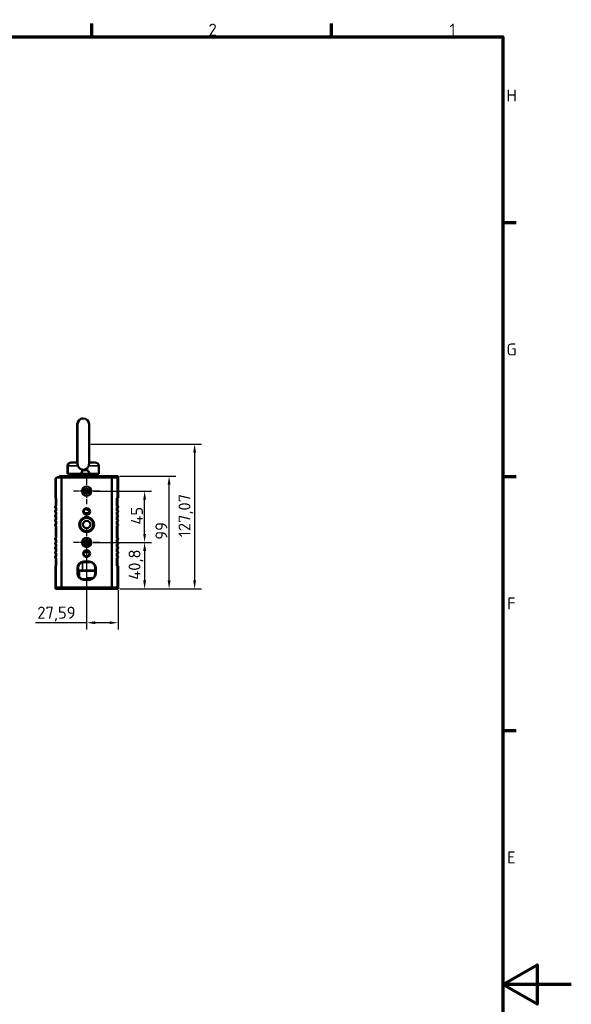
# Model space of a CAD drawing. Header units: millimetres. Extents: x 0 to 8058, y -283 to 1782.
# Tile 33 of 35: x 2039 to 2523, y 874 to 1737. Entities that reach past the tile are written whole.
import ezdxf

# ---------------------------------------------------------------- set-up
doc = ezdxf.new("R2010")
doc.units = ezdxf.units.MM
doc.header["$LTSCALE"] = 3
doc.linetypes.add('CHAIN', pattern=[0.3543, 0.2362, -0.0295, 0.0591, -0.0295])
doc.layers.get('0').update_dxf_attribs({"lineweight": 25})
for name, color, linetype, lineweight in [('Bemaßung (ISO)', 7, 'Continuous', 25), ('Mittelpunktmarkierung (ISO)', 7, 'Continuous', 25), ('Rahmen (ISO)', 7, 'Continuous', 70), ('Sichtbar (ISO)', 7, 'Continuous', 50), ('Sichtbar schmal (ISO)', 7, 'Continuous', 35)]:
    doc.layers.add(name, color=color, linetype=linetype, lineweight=lineweight)
doc.styles.add('Notiztext (DIN)', font='isocpeur.ttf')
doc.dimstyles.new('Standard (DIN)', dxfattribs={"dimscale": 3, "dimtxt": 3.5, "dimasz": 2.5, "dimexe": 2, "dimexo": 0.5, "dimgap": 0.5, "dimtad": 1, "dimrnd": 1e-08, "dimtxsty": 'Notiztext (DIN)', "dimcen": 0.09, "dimdle": 10, "dimclrd": 256, "dimclre": 256, "dimclrt": 256, "dimadec": 0, "dimazin": 0, "dimtfac": 1, "dimtmove": 0, "dimatfit": 3, "dimfxl": 1, "dimtolj": 1, "dimtzin": 0, "dimlwd": -1, "dimlwe": -1, "dimarcsym": 0})

# ---------------------------------------------------------------- blocks, each defined once
blk = doc.blocks.new('Ränder Vorgaberahmen')
at = {"layer": 'Rahmen (ISO)'}
for p, q in [((700.83, 574), (700.83, 577.9)), ((770.92, 574), (770.92, 577.9)), ((821, 519.75), (824.9, 519.75)), ((821, 445.5), (824.9, 445.5)), ((821, 371.25), (824.9, 371.25))]:
    blk.add_line(p, q, dxfattribs=at)
at = {"layer": 'Rahmen (ISO)', "flags": 128}
for points in [[(20, 20), (20, 574), (821, 574), (821, 20), (20, 20)], [(841, 297), (821, 297), (831, 302.77), (831, 291.23), (821, 297)]]:
    blk.add_lwpolyline(points, dxfattribs=at)
at = {"layer": 'Rahmen (ISO)', "char_height": 3.5, "attachment_point": 7, "style": 'Notiztext (DIN)'}
for s, insert in [('2', (734.95, 574.4)), ('1', (805.38, 574.4)), ('H', (822.05, 555.13)), ('G', (822.05, 480.88)), ('F', (822.23, 406.63)), ('E', (822.23, 332.38))]:
    blk.add_mtext(s, dxfattribs=dict(at, insert=insert))
blk = doc.blocks.new('*D21')
at = {"layer": 'Bemaßung (ISO)', "transparency": 16777216}
for p, q in [((2101.48, 1364.93), (2198.59, 1364.93)), ((2192.59, 1357.43), (2192.59, 1245.36)), ((2126.98, 1237.86), (2198.59, 1237.86))]:
    blk.add_line(p, q, dxfattribs=at)
for points in [[(2191.34, 1357.43), (2193.84, 1357.43), (2192.59, 1364.93)], [(2191.34, 1245.36), (2193.84, 1245.36), (2192.59, 1237.86)]]:
    blk.add_solid(points, dxfattribs=at)
at = {"layer": 'Defpoints', "color": 0, "transparency": 16777216}
for p in [(2099.98, 1364.93), (2125.48, 1237.86), (2192.59, 1237.86)]:
    blk.add_point(p, dxfattribs=at)
at = {"layer": 'Bemaßung (ISO)', "transparency": 16777216, "insert": (2178.49, 1283.28), "char_height": 10.5, "attachment_point": 1, "rotation": 90, "style": 'Notiztext (DIN)'}
blk.add_mtext('\\A1;127,07', dxfattribs=at)
blk = doc.blocks.new('*D22')
at = {"layer": 'Bemaßung (ISO)', "transparency": 16777216}
for p, q in [((2126.98, 1336.86), (2176.22, 1336.86)), ((2170.22, 1245.36), (2170.22, 1329.36)), ((2126.98, 1237.86), (2176.22, 1237.86))]:
    blk.add_line(p, q, dxfattribs=at)
for points in [[(2168.97, 1329.36), (2171.47, 1329.36), (2170.22, 1336.86)], [(2168.97, 1245.36), (2171.47, 1245.36), (2170.22, 1237.86)]]:
    blk.add_solid(points, dxfattribs=at)
at = {"layer": 'Defpoints', "color": 0, "transparency": 16777216}
for p in [(2125.48, 1336.86), (2170.22, 1336.86), (2125.48, 1237.86)]:
    blk.add_point(p, dxfattribs=at)
at = {"layer": 'Bemaßung (ISO)', "transparency": 16777216, "insert": (2158.22, 1281.06), "char_height": 10.5, "attachment_point": 1, "rotation": 90, "style": 'Notiztext (DIN)'}
blk.add_mtext('\\A1;99', dxfattribs=at)
blk = doc.blocks.new('*D23')
at = {"layer": 'Bemaßung (ISO)', "transparency": 16777216}
for p, q in [((2103.39, 1323.66), (2154.75, 1323.66)), ((2148.75, 1286.16), (2148.75, 1316.16)), ((2103.39, 1278.66), (2154.75, 1278.66))]:
    blk.add_line(p, q, dxfattribs=at)
for points in [[(2147.5, 1316.16), (2150, 1316.16), (2148.75, 1323.66)], [(2147.5, 1286.16), (2150, 1286.16), (2148.75, 1278.66)]]:
    blk.add_solid(points, dxfattribs=at)
at = {"layer": 'Defpoints', "color": 0, "transparency": 16777216}
for p in [(2101.89, 1323.66), (2148.75, 1323.66), (2101.89, 1278.66)]:
    blk.add_point(p, dxfattribs=at)
at = {"layer": 'Bemaßung (ISO)', "transparency": 16777216, "insert": (2136.75, 1294.34), "char_height": 10.5, "attachment_point": 1, "rotation": 90, "style": 'Notiztext (DIN)'}
blk.add_mtext('\\A1;45', dxfattribs=at)
blk = doc.blocks.new('*D37')
at = {"layer": 'Bemaßung (ISO)', "transparency": 16777216}
for p, q in [((2110.89, 1278.66), (2154.75, 1278.66)), ((2148.75, 1271.16), (2148.75, 1245.36)), ((2126.98, 1237.86), (2154.75, 1237.86))]:
    blk.add_line(p, q, dxfattribs=at)
for points in [[(2147.5, 1271.16), (2150, 1271.16), (2148.75, 1278.66)], [(2147.5, 1245.36), (2150, 1245.36), (2148.75, 1237.86)]]:
    blk.add_solid(points, dxfattribs=at)
at = {"layer": 'Defpoints', "color": 0, "transparency": 16777216}
for p in [(2109.39, 1278.66), (2125.48, 1237.86), (2148.75, 1237.86)]:
    blk.add_point(p, dxfattribs=at)
at = {"layer": 'Bemaßung (ISO)', "transparency": 16777216, "insert": (2134.65, 1245.92), "char_height": 10.5, "attachment_point": 1, "rotation": 90, "style": 'Notiztext (DIN)'}
blk.add_mtext('\\A1;40,8', dxfattribs=at)
blk = doc.blocks.new('*D38')
at = {"layer": 'Bemaßung (ISO)', "transparency": 16777216}
for p, q in [((2097.89, 1265.66), (2097.89, 1202.24)), ((2125.48, 1236.74), (2125.48, 1202.24)), ((2097.89, 1208.24), (2053.14, 1208.24)), ((2117.98, 1208.24), (2105.39, 1208.24))]:
    blk.add_line(p, q, dxfattribs=at)
for points in [[(2105.39, 1209.49), (2105.39, 1206.99), (2097.89, 1208.24)], [(2117.98, 1209.49), (2117.98, 1206.99), (2125.48, 1208.24)]]:
    blk.add_solid(points, dxfattribs=at)
at = {"layer": 'Defpoints', "color": 0, "transparency": 16777216}
for p in [(2097.89, 1267.16), (2125.48, 1238.24), (2125.48, 1208.24)]:
    blk.add_point(p, dxfattribs=at)
at = {"layer": 'Bemaßung (ISO)', "transparency": 16777216, "insert": (2054.64, 1222.34), "char_height": 10.5, "attachment_point": 1, "style": 'Notiztext (DIN)'}
blk.add_mtext('\\A1;27,59', dxfattribs=at)

msp = doc.modelspace()

# ---------------------------------------------------------------- linework, layer by layer
at = {"layer": 'Mittelpunktmarkierung (ISO)', "linetype": 'CHAIN', "ltscale": 8.519156}
for p, q in [((2097.888, 1335.161), (2097.888, 1312.161)), ((2109.388, 1323.661), (2086.388, 1323.661)), ((2097.888, 1290.161), (2097.888, 1267.161)), ((2109.388, 1278.661), (2086.388, 1278.661))]:
    msp.add_line(p, q, dxfattribs=at)
at = {"layer": 'Sichtbar (ISO)'}
for p, q in [((2089.728, 1382.361), (2089.728, 1348.861)), ((2089.978, 1382.361), (2089.978, 1347.501)), ((2099.978, 1347.501), (2099.978, 1382.361)), ((2084.478, 1348.861), (2084.228, 1348.861)), ((2084.478, 1348.861), (2089.978, 1348.861)), ((2099.978, 1348.861), (2105.478, 1348.861)), ((2081.228, 1338.861), (2081.228, 1345.861)), ((2081.228, 1338.861), (2081.478, 1338.861)), ((2081.478, 1338.861), (2081.478, 1345.861)), ((2092.728, 1338.861), (2081.478, 1338.861)), ((2082.228, 1336.861), (2082.228, 1338.861)), ((2082.478, 1336.861), (2082.478, 1338.861)), ((2093.883, 1340.861), (2092.728, 1338.861)), ((2092.728, 1338.861), (2100.728, 1338.861)), ((2092.728, 1336.861), (2092.728, 1338.861)), ((2093.984, 1340.861), (2093.883, 1340.861)), ((2097.913, 1342.361), (2095.544, 1342.361)), ((2099.574, 1340.861), (2099.473, 1340.861)), ((2099.574, 1340.861), (2100.728, 1338.861)), ((2100.728, 1336.861), (2100.728, 1338.861)), ((2108.478, 1338.861), (2100.728, 1338.861)), ((2107.478, 1336.861), (2107.478, 1338.861)), ((2108.478, 1338.861), (2108.478, 1345.861)), ((2070.475, 1334.861), (2070.975, 1335.092)), ((2070.475, 1317.688), (2070.475, 1334.861)), ((2070.975, 1335.092), (2071.557, 1335.361)), ((2070.975, 1335.092), (2070.975, 1317.895)), ((2074.802, 1336.861), (2071.557, 1335.361)), ((2074.802, 1336.861), (2075.888, 1336.861)), ((2075.888, 1335.361), (2075.888, 1336.861)), ((2075.888, 1336.861), (2075.888, 1335.361)), ((2075.888, 1336.861), (2119.888, 1336.861)), ((2075.888, 1335.361), (2075.888, 1239.361)), ((2075.888, 1335.361), (2075.888, 1239.361)), ((2119.888, 1336.861), (2119.888, 1335.361)), ((2119.888, 1336.861), (2125.475, 1336.861)), ((2119.888, 1335.361), (2119.888, 1336.861)), ((2119.888, 1239.361), (2119.888, 1335.361)), ((2119.888, 1239.361), (2119.888, 1335.361)), ((2124.975, 1318.068), (2124.975, 1335.361)), ((2125.475, 1336.479), (2125.475, 1336.861)), ((2125.475, 1336.479), (2125.475, 1317.861)), ((2096.704, 1324.411), (2095.748, 1324.411)), ((2095.748, 1322.911), (2096.704, 1322.911)), ((2096.704, 1324.411), (2099.073, 1324.411)), ((2096.704, 1322.911), (2099.073, 1322.911)), ((2100.029, 1324.411), (2099.073, 1324.411)), ((2099.073, 1322.911), (2100.029, 1322.911)), ((2070.975, 1317.895), (2070.475, 1317.688)), ((2070.802, 1317.361), (2070.475, 1317.688)), ((2071.302, 1317.568), (2070.802, 1317.361)), ((2070.802, 1310.803), (2070.802, 1317.361)), ((2070.975, 1317.895), (2071.302, 1317.568)), ((2071.302, 1317.568), (2071.302, 1310.425)), ((2124.475, 1317.568), (2124.975, 1318.068)), ((2124.475, 1310.425), (2124.475, 1317.568)), ((2124.975, 1317.361), (2124.475, 1317.568)), ((2125.475, 1317.861), (2124.975, 1318.068)), ((2125.475, 1317.861), (2124.975, 1317.361)), ((2124.975, 1317.361), (2124.975, 1310.803)), ((2070.802, 1306.883), (2070.802, 1308.873)), ((2070.802, 1302.826), (2070.802, 1304.953)), ((2071.302, 1309.251), (2071.302, 1306.505)), ((2071.302, 1305.331), (2071.302, 1302.448)), ((2124.475, 1306.505), (2124.475, 1309.251)), ((2124.475, 1302.448), (2124.475, 1305.331)), ((2124.975, 1308.873), (2124.975, 1306.883)), ((2124.975, 1304.953), (2124.975, 1302.826)), ((2070.802, 1299.007), (2070.802, 1300.896)), ((2070.802, 1294.925), (2070.802, 1297.077)), ((2071.302, 1301.274), (2071.302, 1298.629)), ((2071.302, 1297.455), (2071.302, 1294.547)), ((2103.545, 1296.361), (2103.279, 1296.361)), ((2124.475, 1298.629), (2124.475, 1301.274)), ((2124.475, 1294.547), (2124.475, 1297.455)), ((2124.975, 1300.896), (2124.975, 1299.007)), ((2124.975, 1297.077), (2124.975, 1294.925)), ((2070.802, 1282.727), (2070.802, 1292.995)), ((2071.302, 1293.373), (2071.302, 1282.349)), ((2103.545, 1292.361), (2103.279, 1292.361)), ((2124.475, 1282.349), (2124.475, 1293.373)), ((2124.975, 1292.995), (2124.975, 1282.727)), ((2070.802, 1278.646), (2070.802, 1280.797)), ((2071.302, 1281.176), (2071.302, 1278.268)), ((2096.704, 1279.411), (2095.748, 1279.411)), ((2096.704, 1279.411), (2099.073, 1279.411)), ((2100.029, 1279.411), (2099.073, 1279.411)), ((2124.475, 1278.268), (2124.475, 1281.176)), ((2124.975, 1280.797), (2124.975, 1278.646)), ((2070.802, 1274.826), (2070.802, 1276.716)), ((2070.802, 1270.77), (2070.802, 1272.896)), ((2071.302, 1277.094), (2071.302, 1274.448)), ((2071.302, 1273.274), (2071.302, 1270.392)), ((2100.123, 1270.011), (2095.634, 1270.011)), ((2095.748, 1277.911), (2096.704, 1277.911)), ((2096.704, 1277.911), (2099.073, 1277.911)), ((2099.073, 1277.911), (2100.029, 1277.911)), ((2124.475, 1274.448), (2124.475, 1277.094)), ((2124.475, 1270.392), (2124.475, 1273.274)), ((2124.975, 1276.716), (2124.975, 1274.826)), ((2124.975, 1272.896), (2124.975, 1270.77)), ((2070.802, 1266.85), (2070.802, 1268.84)), ((2070.802, 1258.361), (2070.802, 1264.92)), ((2071.302, 1269.218), (2071.302, 1266.472)), ((2071.302, 1265.298), (2071.302, 1258.154)), ((2095.378, 1261.911), (2100.378, 1261.911)), ((2100.378, 1261.411), (2095.378, 1261.411)), ((2124.475, 1266.472), (2124.475, 1269.218)), ((2124.475, 1258.154), (2124.475, 1265.298)), ((2124.975, 1268.84), (2124.975, 1266.85)), ((2124.975, 1264.92), (2124.975, 1258.361)), ((2070.475, 1258.035), (2070.802, 1258.361)), ((2070.475, 1238.243), (2070.475, 1258.035)), ((2070.475, 1258.035), (2070.975, 1257.828)), ((2070.802, 1258.361), (2071.302, 1258.154)), ((2071.302, 1258.154), (2070.975, 1257.828)), ((2070.975, 1257.828), (2070.975, 1239.361)), ((2089.878, 1251.411), (2089.878, 1256.411)), ((2090.378, 1256.411), (2090.378, 1251.411)), ((2094.228, 1254.011), (2090.378, 1254.011)), ((2090.378, 1253.861), (2091.228, 1253.861)), ((2105.378, 1253.861), (2091.228, 1253.861)), ((2091.228, 1253.861), (2091.228, 1248.623)), ((2105.378, 1254.011), (2094.228, 1254.011)), ((2100.728, 1254.011), (2100.728, 1253.861)), ((2103.728, 1254.011), (2103.728, 1253.861)), ((2105.378, 1251.411), (2105.378, 1256.411)), ((2105.878, 1256.411), (2105.878, 1251.411)), ((2124.475, 1258.154), (2124.975, 1258.361)), ((2124.975, 1257.654), (2124.475, 1258.154)), ((2124.975, 1258.361), (2125.475, 1257.861)), ((2124.975, 1257.654), (2125.475, 1257.861)), ((2124.975, 1239.361), (2124.975, 1257.654)), ((2125.475, 1257.861), (2125.475, 1238.243)), ((2095.378, 1246.411), (2100.378, 1246.411)), ((2100.378, 1245.911), (2095.378, 1245.911)), ((2103.311, 1247.361), (2098.614, 1247.361)), ((2070.475, 1238.243), (2070.475, 1237.861)), ((2075.888, 1237.861), (2070.475, 1237.861)), ((2075.888, 1237.861), (2075.888, 1239.361)), ((2075.888, 1239.361), (2075.888, 1237.861)), ((2119.888, 1237.861), (2075.888, 1237.861)), ((2119.888, 1239.361), (2119.888, 1237.861)), ((2119.888, 1237.861), (2119.888, 1239.361)), ((2125.475, 1237.861), (2119.888, 1237.861)), ((2125.475, 1237.861), (2125.475, 1238.243))]:
    msp.add_line(p, q, dxfattribs=at)
for centre, radius in [((2097.888, 1323.661), 4), ((2097.878, 1305.811), 3), ((2097.878, 1305.811), 2.5), ((2097.888, 1294.361), 6.5), ((2097.888, 1294.361), 6), ((2097.888, 1294.361), 5.75), ((2097.888, 1294.361), 3.25), ((2097.888, 1278.661), 4), ((2097.878, 1268.911), 3), ((2097.878, 1268.911), 2.5)]:
    msp.add_circle(centre, radius, dxfattribs=at)
for centre, radius, start, end in [((2094.728, 1382.361), 5, 88.567456, 180), ((2094.978, 1382.361), 5, 0, 180), ((2084.228, 1345.861), 3, 90, 180), ((2084.478, 1345.861), 3, 90, 180), ((2105.478, 1345.861), 3, 0, 90), ((2126.475, 1335.361), 1.5, 131.810315, 180), ((2097.888, 1323.661), 2.845, 164.716656, 195.283344), ((2097.888, 1323.661), 2.845, 344.716656, 15.283344), ((2071.302, 1309.838), 1.087, 117.388651, 242.611349), ((2071.302, 1305.918), 1.087, 117.388651, 242.611349), ((2071.302, 1309.838), 0.587, 90, 270), ((2071.302, 1305.918), 0.587, 90, 270), ((2097.888, 1294.361), 10, 79.128849, 100.971231), ((2097.888, 1294.361), 9.7, 80.332, 99.76808), ((2124.475, 1309.838), 0.587, 270, 90), ((2124.475, 1305.918), 0.587, 270, 90), ((2124.475, 1309.838), 1.087, 297.388651, 62.611349), ((2124.475, 1305.918), 1.087, 297.388651, 62.611349), ((2071.302, 1301.861), 1.087, 117.388651, 242.611349), ((2071.302, 1298.042), 1.087, 117.388651, 242.611349), ((2071.302, 1301.861), 0.587, 90, 270), ((2071.302, 1298.042), 0.587, 90, 270), ((2124.475, 1301.861), 0.587, 270, 90), ((2124.475, 1298.042), 0.587, 270, 90), ((2124.475, 1301.861), 1.087, 297.388651, 62.611349), ((2124.475, 1298.042), 1.087, 297.388651, 62.611349), ((2071.302, 1293.96), 1.087, 117.388651, 242.611349), ((2071.302, 1293.96), 0.587, 90, 270), ((2124.475, 1293.96), 0.587, 270, 90), ((2124.475, 1293.96), 1.087, 297.388651, 62.611349), ((2071.302, 1281.762), 1.087, 117.388651, 242.611349), ((2071.302, 1277.681), 1.087, 117.388651, 242.611349), ((2071.302, 1281.762), 0.587, 90, 270), ((2071.302, 1277.681), 0.587, 90, 270), ((2097.888, 1278.661), 2.845, 164.716656, 195.283344), ((2097.888, 1278.661), 2.845, 344.716656, 15.283344), ((2124.475, 1281.762), 0.587, 270, 90), ((2124.475, 1277.681), 0.587, 270, 90), ((2124.475, 1281.762), 1.087, 297.388651, 62.611349), ((2124.475, 1277.681), 1.087, 297.388651, 62.611349), ((2071.302, 1273.861), 1.087, 117.388651, 242.611349), ((2071.302, 1269.805), 1.087, 117.388651, 242.611349), ((2071.302, 1273.861), 0.587, 90, 270), ((2071.302, 1269.805), 0.587, 90, 270), ((2097.888, 1273.011), 3.3, 232.297327, 245.380023), ((2097.888, 1273.011), 3.3, 294.619977, 307.423182), ((2124.475, 1273.861), 0.587, 270, 90), ((2124.475, 1269.805), 0.587, 270, 90), ((2124.475, 1273.861), 1.087, 297.388651, 62.611349), ((2124.475, 1269.805), 1.087, 297.388651, 62.611349), ((2071.302, 1265.885), 1.087, 117.388651, 242.611349), ((2071.302, 1265.885), 0.587, 90, 270), ((2095.378, 1256.411), 5.5, 90, 180), ((2095.378, 1256.411), 5, 90, 180), ((2100.378, 1256.411), 5.5, 0, 90), ((2100.378, 1256.411), 5, 0, 90), ((2124.475, 1265.885), 0.587, 270, 90), ((2124.475, 1265.885), 1.087, 297.388651, 62.611349), ((2095.378, 1251.411), 5.5, 180, 270), ((2095.378, 1251.411), 5, 180, 270), ((2100.378, 1251.411), 5.5, 270, 0), ((2100.378, 1251.411), 5, 270, 0), ((2069.475, 1239.361), 1.5, 311.810315, 0), ((2126.475, 1239.361), 1.5, 180, 228.189685)]:
    msp.add_arc(centre, radius, start, end, dxfattribs=at)
msp.add_ellipse((2097.888, 1288.111), major_axis=(0, 0.4), ratio=0.0000515, start_param=0, end_param=0.0661942, dxfattribs=at)
for points, knots in [([(2089.979, 1347.501), (2089.979, 1347.332), (2089.991, 1347.153), (2090.064, 1346.612), (2090.156, 1346.237), (2090.274, 1345.861)], [-1.59713624, -1.59713624, -1.59713624, -1.59713624, -1.53466894, -1.53466894, -1.4157632, -1.4157632, -1.4157632, -1.4157632]), ([(2099.683, 1345.861), (2099.754, 1346.087), (2099.816, 1346.313), (2099.938, 1346.876), (2099.978, 1347.203), (2099.978, 1347.501)], [-0.6449199, -0.6449199, -0.6449199, -0.6449199, -0.57706803, -0.57706803, -0.47221364, -0.47221364, -0.47221364, -0.47221364]), ([(2090.274, 1345.861), (2090.333, 1345.672), (2090.402, 1345.485), (2090.738, 1344.718), (2091.094, 1344.197), (2091.999, 1343.325), (2092.533, 1342.989), (2093.71, 1342.532), (2094.341, 1342.416), (2094.978, 1342.416), (2095.438, 1342.416), (2095.895, 1342.477), (2096.78, 1342.717), (2097.203, 1342.896), (2098.115, 1343.449), (2098.565, 1343.86), (2099.241, 1344.777), (2099.5, 1345.277), (2099.683, 1345.861)], [-0.6354595, -0.6354595, -0.6354595, -0.6354595, -0.5752395, -0.5752395, -0.3823184, -0.3823184, -0.1911764, -0.1911764, 0, 0, 0, 0.1378492, 0.1378492, 0.2763996, 0.2763996, 0.4624057, 0.4624057, 0.6226835, 0.6226835, 0.6226835, 0.6226835]), ([(2094.588, 1341.861), (2094.637, 1341.938), (2094.696, 1342.011), (2094.85, 1342.155), (2094.981, 1342.236), (2095.232, 1342.333), (2095.401, 1342.361), (2095.544, 1342.361)], [-0.76240067, -0.76240067, -0.76240067, -0.76240067, -0.73725977, -0.73725977, -0.69904989, -0.69904989, -0.6562334, -0.6562334, -0.6562334, -0.6562334]), ([(2097.913, 1342.361), (2098.056, 1342.361), (2098.225, 1342.333), (2098.476, 1342.236), (2098.607, 1342.155), (2098.761, 1342.011), (2098.82, 1341.938), (2098.869, 1341.861)], [-0.4266994, -0.4266994, -0.4266994, -0.4266994, -0.38388292, -0.38388292, -0.34567303, -0.34567303, -0.32053213, -0.32053213, -0.32053213, -0.32053213]), ([(2097.964, 1307.62), (2097.86, 1307.673), (2097.737, 1307.721), (2097.507, 1307.78), (2097.413, 1307.799), (2097.251, 1307.817), (2097.194, 1307.821), (2097.074, 1307.824), (2097.012, 1307.822), (2096.883, 1307.813), (2096.821, 1307.806), (2096.703, 1307.786), (2096.647, 1307.774), (2096.489, 1307.734), (2096.399, 1307.702), (2096.234, 1307.634), (2096.154, 1307.595), (2096.084, 1307.554)], [0.89189336, 0.89189336, 0.89189336, 0.89189336, 0.96841655, 0.96841655, 1.00704231, 1.00704231, 1.0263552, 1.0263552, 1.04566808, 1.04566808, 1.06498096, 1.06498096, 1.08429385, 1.08429385, 1.12291961, 1.12291961, 1.17089358, 1.17089358, 1.17089358, 1.17089358]), ([(2103.393, 1296.361), (2103.261, 1296.725), (2103.093, 1297.076), (2102.557, 1297.956), (2102.124, 1298.458), (2101.13, 1299.282), (2100.557, 1299.615), (2099.348, 1300.07), (2098.696, 1300.198), (2097.405, 1300.234), (2096.748, 1300.142), (2095.516, 1299.755), (2094.925, 1299.454), (2093.887, 1298.686), (2093.426, 1298.209), (2092.695, 1297.144), (2092.415, 1296.542), (2092.072, 1295.297), (2092.004, 1294.638), (2092.085, 1293.349), (2092.236, 1292.704), (2092.733, 1291.512), (2093.086, 1290.95), (2093.945, 1289.985), (2094.462, 1289.57), (2095.589, 1288.939), (2096.212, 1288.715), (2097.482, 1288.486), (2098.145, 1288.477), (2099.422, 1288.675), (2100.051, 1288.884), (2101.193, 1289.487), (2101.72, 1289.889), (2102.602, 1290.831), (2102.968, 1291.383), (2103.288, 1292.1), (2103.341, 1292.229), (2103.389, 1292.361)], [16.049412, 16.049412, 16.049412, 16.049412, 16.1668586, 16.1668586, 16.3639903, 16.3639903, 16.5611788, 16.5611788, 16.7585296, 16.7585296, 16.9557929, 16.9557929, 17.1528577, 17.1528577, 17.3501315, 17.3501315, 17.5474438, 17.5474438, 17.7445757, 17.7445757, 17.9416808, 17.9416808, 18.1389613, 18.1389613, 18.3361883, 18.3361883, 18.5331838, 18.5331838, 18.7303517, 18.7303517, 18.9275959, 18.9275959, 19.1246737, 19.1246737, 19.3216553, 19.3216553, 19.3643222, 19.3643222, 19.3643222, 19.3643222]), ([(2103.388, 1296.361), (2103.276, 1296.67), (2103.138, 1296.969), (2102.659, 1297.814), (2102.24, 1298.328), (2101.271, 1299.181), (2100.708, 1299.531), (2099.515, 1300.021), (2098.869, 1300.168), (2097.58, 1300.242), (2096.921, 1300.171), (2095.678, 1299.82), (2095.078, 1299.537), (2094.018, 1298.801), (2093.544, 1298.338), (2092.782, 1297.297), (2092.484, 1296.704), (2092.103, 1295.47), (2092.015, 1294.813), (2092.046, 1293.867), (2092.08, 1293.567), (2092.136, 1293.27)], [12.3210223, 12.3210223, 12.3210223, 12.3210223, 12.4205453, 12.4205453, 12.6177178, 12.6177178, 12.8147436, 12.8147436, 13.0117326, 13.0117326, 13.208933, 13.208933, 13.4061173, 13.4061173, 13.6030912, 13.6030912, 13.8002464, 13.8002464, 13.9975175, 13.9975175, 14.089107, 14.089107, 14.089107, 14.089107]), ([(2103.389, 1296.361), (2103.297, 1296.615), (2103.187, 1296.861), (2102.76, 1297.668), (2102.358, 1298.195), (2101.415, 1299.077), (2100.862, 1299.443), (2099.683, 1299.969), (2099.041, 1300.135), (2097.756, 1300.247), (2097.096, 1300.195), (2095.844, 1299.882), (2095.236, 1299.617), (2094.154, 1298.912), (2093.666, 1298.464), (2092.874, 1297.445), (2092.559, 1296.862), (2092.143, 1295.641), (2092.035, 1294.988), (2092.039, 1293.697), (2092.151, 1293.043), (2092.576, 1291.825), (2092.895, 1291.244), (2093.694, 1290.231), (2094.185, 1289.786), (2095.27, 1289.089), (2095.88, 1288.828), (2097.134, 1288.523), (2097.795, 1288.475), (2099.08, 1288.596), (2099.72, 1288.767), (2100.895, 1289.3), (2101.444, 1289.67), (2102.381, 1290.557), (2102.781, 1291.086), (2103.197, 1291.885), (2103.3, 1292.12), (2103.388, 1292.361)], [8.5950215, 8.5950215, 8.5950215, 8.5950215, 8.6767705, 8.6767705, 8.8738637, 8.8738637, 9.0710601, 9.0710601, 9.2681162, 9.2681162, 9.4650311, 9.4650311, 9.6621653, 9.6621653, 9.8592898, 9.8592898, 10.0561977, 10.0561977, 10.2531997, 10.2531997, 10.450332, 10.450332, 10.6473738, 10.6473738, 10.8442352, 10.8442352, 11.0413155, 11.0413155, 11.2384388, 11.2384388, 11.435367, 11.435367, 11.6323291, 11.6323291, 11.8294743, 11.8294743, 11.9073292, 11.9073292, 11.9073292, 11.9073292]), ([(2103.387, 1296.361), (2103.34, 1296.493), (2103.287, 1296.623), (2102.967, 1297.34), (2102.6, 1297.892), (2101.717, 1298.834), (2101.19, 1299.236), (2100.574, 1299.561), (2100.529, 1299.585), (2100.482, 1299.607)], [1.13817523, 1.13817523, 1.13817523, 1.13817523, 1.1807987, 1.1807987, 1.37795345, 1.37795345, 1.57496221, 1.57496221, 1.59067132, 1.59067132, 1.59067132, 1.59067132]), ([(2095.432, 1289.046), (2095.66, 1288.941), (2095.894, 1288.85), (2096.748, 1288.582), (2097.404, 1288.49), (2098.695, 1288.525), (2099.345, 1288.653), (2100.554, 1289.107), (2101.128, 1289.44), (2102.123, 1290.264), (2102.557, 1290.766), (2103.092, 1291.647), (2103.26, 1291.998), (2103.393, 1292.361)], [3.46991502, 3.46991502, 3.46991502, 3.46991502, 3.54610886, 3.54610886, 3.74316421, 3.74316421, 3.94032017, 3.94032017, 4.13763716, 4.13763716, 4.33486745, 4.33486745, 4.45229322, 4.45229322, 4.45229322, 4.45229322]), ([(2097.888, 1288.511), (2098.533, 1288.511), (2099.184, 1288.619), (2100.399, 1289.038), (2100.978, 1289.351), (2101.994, 1290.143), (2102.443, 1290.632), (2103.036, 1291.544), (2103.235, 1291.945), (2103.387, 1292.361)], [0, 0, 0, 0, 0.19648005, 0.19648005, 0.39244523, 0.39244523, 0.58979741, 0.58979741, 0.72447133, 0.72447133, 0.72447133, 0.72447133])]:
    msp.add_open_spline(points, degree=3, knots=knots, dxfattribs=at)
for points, weights in [([(2093.984, 1340.861), (2094.32, 1341.423), (2094.588, 1341.861)], [1.09655479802, 1.10582889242, 1.09960415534]), ([(2098.869, 1341.861), (2099.137, 1341.423), (2099.473, 1340.861)], [1.09960415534, 1.10582889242, 1.09655479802]), ([(2095.144, 1324.411), (2095.48, 1324.411), (2095.748, 1324.411)], [1.09655479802, 1.10582889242, 1.09960415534]), ([(2095.144, 1322.911), (2095.48, 1322.911), (2095.748, 1322.911)], [1.09655479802, 1.10582889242, 1.09960415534]), ([(2100.029, 1324.411), (2100.297, 1324.411), (2100.633, 1324.411)], [1.09960415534, 1.10582889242, 1.09655479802]), ([(2100.029, 1322.911), (2100.297, 1322.911), (2100.633, 1322.911)], [1.09960415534, 1.10582889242, 1.09655479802]), ([(2100.285, 1306.488), (2099.165, 1307.034), (2097.964, 1307.62)], [1.14947250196, 1.13459670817, 1.10853207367]), ([(2095.144, 1279.411), (2095.48, 1279.411), (2095.748, 1279.411)], [1.09655479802, 1.10582889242, 1.09960415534]), ([(2100.029, 1279.411), (2100.297, 1279.411), (2100.633, 1279.411)], [1.09960415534, 1.10582889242, 1.09655479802]), ([(2095.144, 1277.911), (2095.48, 1277.911), (2095.748, 1277.911)], [1.09655479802, 1.10582889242, 1.09960415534]), ([(2100.029, 1277.911), (2100.297, 1277.911), (2100.633, 1277.911)], [1.09960415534, 1.10582889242, 1.09655479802])]:
    msp.add_rational_spline(points, weights, degree=2, dxfattribs=at)
for points in [[(2071.302, 1310.425), (2071.113, 1310.614), (2070.802, 1310.803)], [(2071.302, 1309.251), (2071.113, 1309.062), (2070.802, 1308.873)], [(2071.302, 1306.505), (2071.113, 1306.694), (2070.802, 1306.883)], [(2070.802, 1304.953), (2071.113, 1305.142), (2071.302, 1305.331)], [(2124.975, 1310.803), (2124.664, 1310.614), (2124.475, 1310.425)], [(2124.975, 1308.873), (2124.664, 1309.062), (2124.475, 1309.251)], [(2124.975, 1306.883), (2124.664, 1306.694), (2124.475, 1306.505)], [(2124.975, 1304.953), (2124.664, 1305.142), (2124.475, 1305.331)], [(2070.802, 1302.826), (2071.113, 1302.637), (2071.302, 1302.448)], [(2070.802, 1300.896), (2071.113, 1301.085), (2071.302, 1301.274)], [(2070.802, 1299.007), (2071.113, 1298.818), (2071.302, 1298.629)], [(2070.802, 1297.077), (2071.113, 1297.266), (2071.302, 1297.455)], [(2124.975, 1302.826), (2124.664, 1302.637), (2124.475, 1302.448)], [(2124.975, 1300.896), (2124.664, 1301.085), (2124.475, 1301.274)], [(2124.975, 1299.007), (2124.664, 1298.818), (2124.475, 1298.629)], [(2124.975, 1297.077), (2124.664, 1297.266), (2124.475, 1297.455)], [(2070.802, 1294.925), (2071.113, 1294.736), (2071.302, 1294.547)], [(2070.802, 1292.995), (2071.113, 1293.184), (2071.302, 1293.373)], [(2124.975, 1294.925), (2124.664, 1294.736), (2124.475, 1294.547)], [(2124.975, 1292.995), (2124.664, 1293.184), (2124.475, 1293.373)], [(2070.802, 1282.727), (2071.113, 1282.538), (2071.302, 1282.349)], [(2070.802, 1280.797), (2071.113, 1280.986), (2071.302, 1281.176)], [(2070.802, 1278.646), (2071.113, 1278.457), (2071.302, 1278.268)], [(2124.975, 1282.727), (2124.664, 1282.538), (2124.475, 1282.349)], [(2124.975, 1280.797), (2124.664, 1280.986), (2124.475, 1281.176)], [(2124.975, 1278.646), (2124.664, 1278.457), (2124.475, 1278.268)], [(2070.802, 1276.716), (2071.113, 1276.905), (2071.302, 1277.094)], [(2070.802, 1274.826), (2071.113, 1274.637), (2071.302, 1274.448)], [(2070.802, 1272.896), (2071.113, 1273.085), (2071.302, 1273.274)], [(2070.802, 1270.77), (2071.113, 1270.581), (2071.302, 1270.392)], [(2124.975, 1276.716), (2124.664, 1276.905), (2124.475, 1277.094)], [(2124.975, 1274.826), (2124.664, 1274.637), (2124.475, 1274.448)], [(2124.975, 1272.896), (2124.664, 1273.085), (2124.475, 1273.274)], [(2124.975, 1270.77), (2124.664, 1270.581), (2124.475, 1270.392)], [(2070.802, 1268.84), (2071.113, 1269.029), (2071.302, 1269.218)], [(2070.802, 1266.85), (2071.113, 1266.661), (2071.302, 1266.472)], [(2070.802, 1264.92), (2071.113, 1265.109), (2071.302, 1265.298)], [(2124.975, 1268.84), (2124.664, 1269.029), (2124.475, 1269.218)], [(2124.975, 1266.85), (2124.664, 1266.661), (2124.475, 1266.472)], [(2124.475, 1265.298), (2124.664, 1265.109), (2124.975, 1264.92)]]:
    msp.add_open_spline(points, degree=2, dxfattribs=at)
at = {"layer": 'Sichtbar schmal (ISO)'}
for p, q in [((2081.478, 1345.861), (2081.228, 1345.861)), ((2081.478, 1345.861), (2090.274, 1345.861)), ((2094.588, 1341.861), (2098.869, 1341.861)), ((2099.683, 1345.861), (2108.478, 1345.861)), ((2075.888, 1335.361), (2071.557, 1335.361)), ((2119.888, 1335.361), (2075.888, 1335.361)), ((2124.975, 1335.361), (2119.888, 1335.361)), ((2094.228, 1254.011), (2094.228, 1261.277)), ((2095.378, 1261.911), (2095.378, 1261.411)), ((2100.378, 1261.411), (2100.378, 1261.911)), ((2089.878, 1256.411), (2090.378, 1256.411)), ((2105.378, 1256.411), (2105.878, 1256.411)), ((2089.878, 1251.411), (2090.378, 1251.411)), ((2095.378, 1245.911), (2095.378, 1246.411)), ((2098.614, 1246.411), (2098.614, 1247.361)), ((2100.378, 1246.411), (2100.378, 1245.911)), ((2100.542, 1247.361), (2100.542, 1246.414)), ((2105.378, 1251.411), (2105.878, 1251.411)), ((2070.975, 1239.361), (2075.888, 1239.361)), ((2075.888, 1239.361), (2119.888, 1239.361)), ((2119.888, 1239.361), (2124.975, 1239.361))]:
    msp.add_line(p, q, dxfattribs=at)
for centre, radius, start, end in [((2097.888, 1323.661), 2.268, 19.310979, 160.689021), ((2097.888, 1323.661), 2.268, 199.310979, 340.689021), ((2097.888, 1323.661), 1.402, 32.342498, 147.657502), ((2097.888, 1323.661), 1.402, 212.342498, 327.657502), ((2097.888, 1278.661), 2.268, 19.310979, 160.689021), ((2097.888, 1278.661), 1.402, 32.342498, 147.657502), ((2097.888, 1278.661), 2.268, 199.310979, 340.689021), ((2097.888, 1278.661), 1.402, 212.342498, 327.657502)]:
    msp.add_arc(centre, radius, start, end, dxfattribs=at)

# ---------------------------------------------------------------- block references
at = {"xscale": 3, "yscale": 3, "zscale": 3}
msp.add_blockref('Ränder Vorgaberahmen', (0, 0), dxfattribs=at)

# ---------------------------------------------------------------- dimensions: what is measured, and where the dimension line sits
at = {"layer": 'Bemaßung (ISO)'}
for base, p1, p2, angle, override, picture, middle in [((2192.591, 1237.861), (2099.978, 1364.931), (2125.475, 1237.861), 90, {"dimgap": 0.5, "dimdec": 2, "dimtol": 0, "dimlim": 0, "dimtp": 0, "dimtm": 0, "dimtdec": 2, "dimtofl": 0, "dimatfit": 1}, '*D21', (2192.591, 1301.396)), ((2170.222, 1336.861), (2125.475, 1237.861), (2125.475, 1336.861), 90, {"dimgap": 0.5, "dimdec": 2, "dimtol": 0, "dimlim": 0, "dimtp": 0, "dimtm": 0, "dimtdec": 2, "dimtofl": 0, "dimatfit": 1}, '*D22', (2170.222, 1287.361)), ((2148.748, 1323.661), (2101.888, 1278.661), (2101.888, 1323.661), 90, {"dimgap": 0.5, "dimdec": 2, "dimtol": 0, "dimlim": 0, "dimtp": 0, "dimtm": 0, "dimtdec": 2, "dimtofl": 0, "dimatfit": 1}, '*D23', (2148.748, 1301.161)), ((2148.748, 1237.861), (2109.388, 1278.661), (2125.475, 1237.861), 90, {"dimgap": 0.5, "dimdec": 2, "dimtol": 0, "dimlim": 0, "dimtp": 0, "dimtm": 0, "dimtdec": 2, "dimtofl": 0, "dimatfit": 1}, '*D37', (2148.748, 1258.261)), ((2125.475, 1208.243), (2097.888, 1267.161), (2125.475, 1238.243), 180, {"dimgap": 0.5, "dimdec": 2, "dimtol": 0, "dimlim": 0, "dimtp": 0, "dimtm": 0, "dimtdec": 2, "dimtofl": 0, "dimatfit": 2}, '*D38', (2070.125, 1208.243))]:
    dim = msp.add_linear_dim(base=base, p1=p1, p2=p2, angle=angle, dimstyle='Standard (DIN)', override=override, dxfattribs=at)
    dim.commit()
    dim.dimension.update_dxf_attribs({"geometry": picture, "text_midpoint": middle, "dimtype": 160})

doc.saveas('drawing.dxf')
